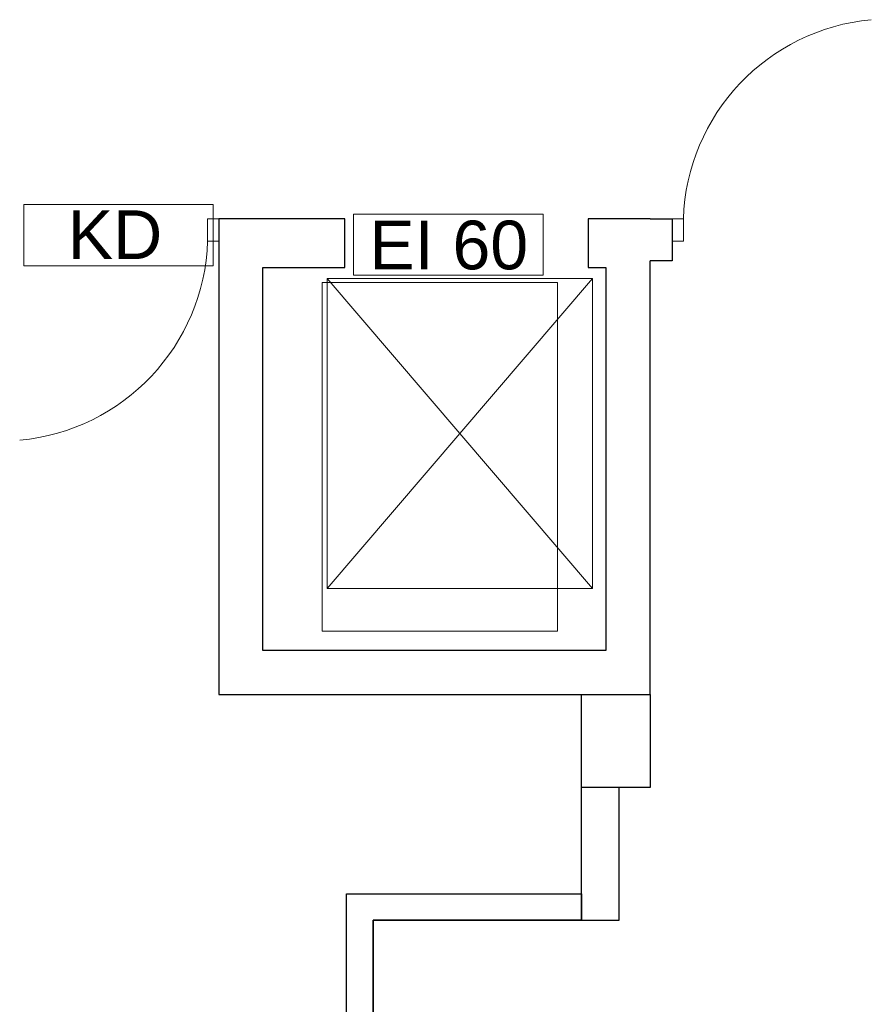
# Model space of a CAD drawing. Header units: millimetres. Extents: x 6612729504 to 6612744462, y 5733542327 to 5733549367.
# Tile 87 of 109: x 6612741323 to 6612741707, y 5733546475 to 5733546920. Entities that reach past the tile are written whole.
import ezdxf

# ---------------------------------------------------------------- set-up
doc = ezdxf.new("R2010")
doc.units = ezdxf.units.MM
doc.header["$MEASUREMENT"] = 0
doc.header["$XCLIPFRAME"] = 0
for name, color, linetype in [('!!!!_CIENKIE czerwone LINIE', 7, 'Continuous'), ('!!!!_SCIANY GRUBE', 7, 'Continuous'), ('___OPISY', 7, 'Continuous'), ('dwa_DRZWI', 7, 'Continuous'), ('WIDOK', 7, 'Continuous')]:
    doc.layers.add(name, color=color, linetype=linetype)
doc.styles.add('GENERATED_STYLE_1', font='arial.ttf')
picture_1 = doc.add_image_def('image1.jpg', size_in_pixel=(216, 320))

msp = doc.modelspace()

# ---------------------------------------------------------------- linework, layer by layer
at = {"layer": '!!!!_CIENKIE czerwone LINIE', "color": 252, "lineweight": 20}
for points in [[(6612741410.014391, 5733546836.368342), (6612741324.383244, 5733546836.368342), (6612741324.383244, 5733546808.627466), (6612741410.014391, 5733546808.627466)], [(6612741559.12022, 5733546832.037453), (6612741473.489073, 5733546832.037453), (6612741473.489073, 5733546804.495476), (6612741559.12022, 5733546804.495476)]]:
    msp.add_lwpolyline(points, close=True, dxfattribs=at)
msp.add_lwpolyline([(6612741473.489073, 5733546804.495476), (6612741559.12022, 5733546804.495476)], dxfattribs=at)
at = {"layer": '!!!!_SCIANY GRUBE', "color": 252, "lineweight": 30}
for p, q in [((6612741576.516493, 5733546512.844685), (6612741576.516493, 5733546614.844685)), ((6612741607.516493, 5733546614.844685), (6612741607.516493, 5733546572.844685)), ((6612741607.516493, 5733546614.844685), (6612741607.516493, 5733546584.844685)), ((6612741607.516493, 5733546572.844685), (6612741576.516493, 5733546572.844685)), ((6612741607.516493, 5733546572.844685), (6612741593.516493, 5733546572.844685)), ((6612741593.516493, 5733546512.844685), (6612741593.516493, 5733546572.844685)), ((6612741470.28079, 5733546303.844685), (6612741470.28079, 5733546524.844685)), ((6612741470.28079, 5733546303.844685), (6612741470.28079, 5733546524.844685)), ((6612741576.516493, 5733546524.844685), (6612741576.516493, 5733546512.844685)), ((6612741562.516493, 5733546512.844685), (6612741482.280791, 5733546512.844685)), ((6612741482.280791, 5733546303.844685), (6612741482.280791, 5733546512.844685)), ((6612741482.280791, 5733546512.844685), (6612741576.516493, 5733546512.844685)), ((6612741576.516493, 5733546512.844685), (6612741482.280791, 5733546512.844685)), ((6612741482.280791, 5733546512.844685), (6612741482.280791, 5733546303.844685)), ((6612741576.516493, 5733546512.844685), (6612741593.516493, 5733546512.844685))]:
    msp.add_line(p, q, dxfattribs=at)
for points in [[(6612741469.516493, 5733546807.844685), (6612741469.516493, 5733546829.844686), (6612741412.516493, 5733546829.844686), (6612741412.516493, 5733546614.844685), (6612741607.516493, 5733546614.844685), (6612741607.516493, 5733546810.844686)], [(6612741607.516493, 5733546829.844686), (6612741579.516493, 5733546829.844686), (6612741579.516493, 5733546807.844685), (6612741587.516493, 5733546807.844685), (6612741587.516493, 5733546634.844685), (6612741432.516493, 5733546634.844685), (6612741432.516493, 5733546807.844685), (6612741469.516493, 5733546807.844685), (6612741469.516493, 5733546829.844686), (6612741412.516493, 5733546829.844686)], [(6612741607.516493, 5733546829.844686), (6612741617.516493, 5733546829.844686), (6612741617.516493, 5733546810.844686), (6612741607.516493, 5733546810.844686)], [(6612741470.28079, 5733546524.844685), (6612741576.516493, 5733546524.844685)]]:
    msp.add_lwpolyline(points, dxfattribs=at)
at = {"layer": 'dwa_DRZWI', "color": 252, "lineweight": 20}
for points in [[(6612741407.516475, 5733546819.844515), (6612741407.516493, 5733546829.844515), (6612741412.516493, 5733546829.844505), (6612741412.516475, 5733546819.844506)], [(6612741622.516484, 5733546829.844694), (6612741622.516502, 5733546819.844694), (6612741617.516502, 5733546819.844685), (6612741617.516484, 5733546829.844686)]]:
    msp.add_lwpolyline(points, close=True, dxfattribs=at)
for centre, radius, start, end in [((6612741715.990717, 5733546826.751526), 93.525397, 95.23702262, 178.10468243), ((6612741314.042253, 5733546822.938018), 93.525396, 275.23702262, 358.10468243)]:
    msp.add_arc(centre, radius, start, end, dxfattribs=at)
at = {"layer": 'WIDOK', "color": 252, "lineweight": 18}
for p, q in [((6612741581.516493, 5733546662.844685), (6612741461.516493, 5733546802.844685)), ((6612741581.516493, 5733546802.844685), (6612741461.516493, 5733546662.844685))]:
    msp.add_line(p, q, dxfattribs=at)
msp.add_lwpolyline([(6612741461.516493, 5733546662.844685), (6612741461.516493, 5733546802.844685), (6612741581.516493, 5733546802.844685), (6612741581.516493, 5733546662.844685)], close=True, dxfattribs=at)

# ---------------------------------------------------------------- texts
at = {"layer": '___OPISY', "color": 252, "lineweight": 20, "char_height": 22.00000003, "attachment_point": 1, "style": 'GENERATED_STYLE_1'}
for s, insert in [('\\A1;{\\pql;\\fArial|b0|i0|c238|p38;KD}', (6612741344.307367, 5733546833.72925)), ('\\A1;{\\pql;\\fArial|b0|i0|c238|p38;EI 60}', (6612741480.614595, 5733546829.061705))]:
    msp.add_mtext(s, dxfattribs=dict(at, insert=insert))

# ---------------------------------------------------------------- pictures from other files: only their frames are drawn
at = {"lineweight": 0}
image = msp.add_image(picture_1, insert=(6612741459.319695, 5733546643.5459), size_in_units=(106.321903, 157.51393), dxfattribs=at)
image.set_boundary_path([(-0.5, -0.5), (215.5, 319.5)])

doc.saveas('drawing.dxf')
